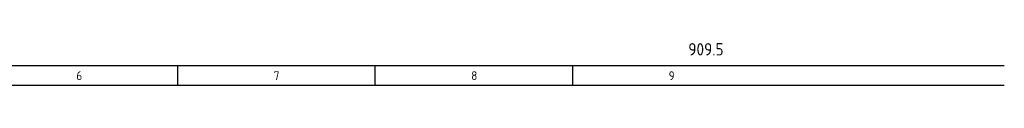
# Model space of a CAD drawing. Extents: x 37 to 1487, y -866 to 366.
# Tile 6 of 12: x 1249 to 1448, y -546 to -537. Entities that reach past the tile are written whole.
import ezdxf

# ---------------------------------------------------------------- set-up
doc = ezdxf.new("R2010")
doc.units = 0
doc.linetypes.add('EPLANLINE7', pattern=[0])
doc.layers.add('ONDERHOEK', color=1, linetype='CONTINUOUS')
doc.styles.get("Standard").update_dxf_attribs({"font": 'ISOCP'})

msp = doc.modelspace()

# ---------------------------------------------------------------- linework, layer by layer
at = {"layer": 'ONDERHOEK', "color": 4, "linetype": 'EPLANLINE7'}
msp.add_line((953.49, -541.73), (1448.49, -541.73), dxfattribs=at)
at = {"layer": 'ONDERHOEK', "color": 1, "linetype": 'EPLANLINE7'}
for p, q in [((1280.99, -541.73), (1280.99, -545.73)), ((1320.99, -541.73), (1320.99, -545.73)), ((1360.99, -541.73), (1360.99, -545.73)), ((953.49, -545.73), (1448.49, -545.73))]:
    msp.add_line(p, q, dxfattribs=at)

# ---------------------------------------------------------------- texts
at = {"layer": 'ONDERHOEK', "color": 3}
msp.add_text('909.5', height=2.5, dxfattribs=at).set_placement((1384.47, -539.73))
at = {"layer": 'ONDERHOEK', "color": 2}
for s, p in [('6 ', (1260.49, -544.73)), ('7 ', (1300.49, -544.73)), ('8 ', (1340.49, -544.73)), ('9 ', (1380.49, -544.73))]:
    msp.add_text(s, height=1.8, dxfattribs=at).set_placement(p)

doc.saveas('drawing.dxf')
